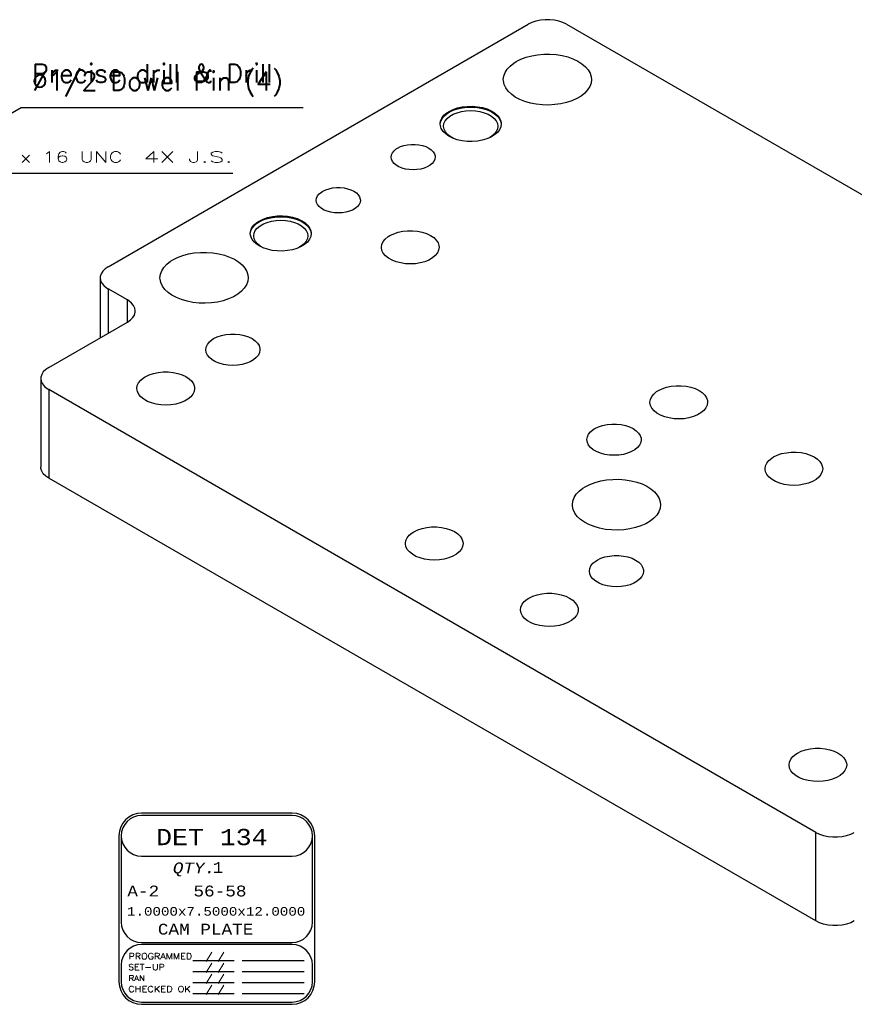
# Model space of a CAD drawing. Header units: inches. Extents: x 3 to 289, y 4 to 291.
# Tile 21 of 256: x 80.78 to 88.47, y 26.38 to 35.46. Entities that reach past the tile are written whole.
import ezdxf
from ezdxf.enums import TextEntityAlignment as Align

# ---------------------------------------------------------------- set-up
doc = ezdxf.new("R2010")
doc.units = ezdxf.units.IN
doc.header["$LTSCALE"] = 0.5
doc.header["$MEASUREMENT"] = 0
for name, color, linetype in [('DIE', 7, 'Continuous'), ('MFB', 7, 'Continuous'), ('PLOTVIEW1', 7, 'Continuous')]:
    doc.layers.add(name, color=color, linetype=linetype)
doc.styles.add('VERO0-Simplex', font='simplex_.ttf')
doc.styles.add('VERO2-Courier New', font='cour.ttf')
doc.styles.add('VERO3-RomanS', font='romans__.ttf')
doc.styles.add('VERO8-Courier New', font='couri.ttf')

msp = doc.modelspace()

# ---------------------------------------------------------------- linework, layer by layer
at = {"layer": 'DIE', "color": 9, "linetype": 'Continuous'}
for p, q in [((81.5912, 33.1826), (85.4626, 35.4178)), ((85.496, 35.4339), (85.4626, 35.4178)), ((85.5337, 35.4465), (85.496, 35.4339)), ((85.5747, 35.4551), (85.5337, 35.4465)), ((85.6176, 35.4595), (85.5747, 35.4551)), ((85.6612, 35.4595), (85.6176, 35.4595)), ((85.7041, 35.4551), (85.6612, 35.4595)), ((85.745, 35.4465), (85.7041, 35.4551)), ((85.7828, 35.4339), (85.745, 35.4465)), ((85.8162, 35.4178), (85.7828, 35.4339)), ((85.8162, 35.4178), (93.9479, 30.7229)), ((85.4946, 35.1266), (85.5491, 35.1361)), ((85.5491, 35.1361), (85.6054, 35.1412)), ((85.6054, 35.1412), (85.6624, 35.1416)), ((85.6624, 35.1416), (85.7189, 35.1375)), ((85.7189, 35.1375), (85.7739, 35.1288)), ((85.7739, 35.1288), (85.8262, 35.1157)), ((85.2955, 35.0323), (85.3291, 35.0589)), ((85.3291, 35.0589), (85.3521, 35.0733)), ((85.3521, 35.0733), (85.3951, 35.0949)), ((85.3951, 35.0949), (85.4429, 35.1128)), ((85.4429, 35.1128), (85.4946, 35.1266)), ((85.8262, 35.1157), (85.8748, 35.0986)), ((85.8748, 35.0986), (85.9188, 35.0777)), ((85.9188, 35.0777), (85.9573, 35.0535)), ((85.9573, 35.0535), (85.9896, 35.0263)), ((85.2371, 34.9403), (85.249, 34.9724)), ((85.249, 34.9724), (85.2686, 35.0033)), ((85.2686, 35.0033), (85.2955, 35.0323)), ((85.9896, 35.0263), (86.0149, 34.9969)), ((86.0149, 34.9969), (86.0329, 34.9657)), ((86.0329, 34.9657), (86.0431, 34.9333)), ((85.2331, 34.9075), (85.2371, 34.9403)), ((85.2337, 34.8949), (85.2331, 34.9075)), ((85.2408, 34.8622), (85.2337, 34.8949)), ((85.2556, 34.8305), (85.2408, 34.8622)), ((86.0416, 34.8746), (86.0297, 34.8425)), ((86.0456, 34.9075), (86.0416, 34.8746)), ((86.0431, 34.9333), (86.0456, 34.9075)), ((85.2781, 34.8002), (85.2556, 34.8305)), ((85.3076, 34.7721), (85.2781, 34.8002)), ((85.3437, 34.7466), (85.3076, 34.7721)), ((85.9833, 34.7826), (85.9496, 34.756)), ((86.0101, 34.8116), (85.9833, 34.7826)), ((86.0297, 34.8425), (86.0101, 34.8116)), ((85.3855, 34.7243), (85.3437, 34.7466)), ((85.4324, 34.7056), (85.3855, 34.7243)), ((85.4833, 34.6909), (85.4324, 34.7056)), ((85.5373, 34.6804), (85.4833, 34.6909)), ((85.5934, 34.6744), (85.5373, 34.6804)), ((85.6503, 34.673), (85.5934, 34.6744)), ((85.707, 34.6762), (85.6503, 34.673)), ((85.7624, 34.6839), (85.707, 34.6762)), ((85.8153, 34.696), (85.7624, 34.6839)), ((85.8648, 34.7123), (85.8153, 34.696)), ((85.9099, 34.7325), (85.8648, 34.7123)), ((85.9496, 34.756), (85.9099, 34.7325)), ((84.6863, 34.5779), (84.7127, 34.6007)), ((84.6896, 34.5735), (84.7169, 34.5959)), ((84.7127, 34.6007), (84.7334, 34.614)), ((84.7169, 34.5959), (84.7334, 34.6063)), ((84.7334, 34.614), (84.7696, 34.6317)), ((84.7334, 34.6063), (84.7696, 34.624)), ((84.7408, 34.5695), (84.7716, 34.5873)), ((84.7696, 34.6317), (84.8104, 34.6456)), ((84.7696, 34.624), (84.8104, 34.6378)), ((84.7716, 34.5873), (84.8073, 34.6018)), ((84.8073, 34.6018), (84.8468, 34.6124)), ((84.8104, 34.6456), (84.8547, 34.6553)), ((84.8104, 34.6378), (84.8547, 34.6476)), ((84.8468, 34.6124), (84.8889, 34.6189)), ((84.8547, 34.6553), (84.9012, 34.6606)), ((84.8547, 34.6476), (84.9012, 34.6529)), ((84.8889, 34.6189), (84.9323, 34.6211)), ((84.9012, 34.6606), (84.9486, 34.6613)), ((84.9012, 34.6529), (84.9486, 34.6536)), ((84.9323, 34.6211), (84.9757, 34.6189)), ((84.9486, 34.6613), (84.9955, 34.6574)), ((84.9486, 34.6536), (84.9955, 34.6497)), ((84.9757, 34.6189), (85.0178, 34.6124)), ((84.9955, 34.6574), (85.0406, 34.649)), ((84.9955, 34.6497), (85.0406, 34.6413)), ((85.0178, 34.6124), (85.0573, 34.6018)), ((85.0406, 34.649), (85.0827, 34.6364)), ((85.0406, 34.6413), (85.0827, 34.6287)), ((85.0573, 34.6018), (85.093, 34.5873)), ((85.0827, 34.6364), (85.1204, 34.6199)), ((85.0827, 34.6287), (85.1204, 34.6122)), ((85.093, 34.5873), (85.1238, 34.5695)), ((85.1204, 34.6199), (85.1529, 34.5999)), ((85.1204, 34.6122), (85.1529, 34.5922)), ((85.1529, 34.5999), (85.179, 34.5771)), ((85.1529, 34.5922), (85.179, 34.5694)), ((84.651, 34.4992), (84.655, 34.5265)), ((84.6526, 34.4822), (84.651, 34.4992)), ((84.6511, 34.4953), (84.6562, 34.5225)), ((84.655, 34.5265), (84.6669, 34.553)), ((84.6562, 34.5225), (84.6692, 34.5489)), ((84.6669, 34.553), (84.6863, 34.5779)), ((84.6692, 34.5489), (84.6896, 34.5735)), ((84.6823, 34.4768), (84.6861, 34.5018)), ((84.6861, 34.5018), (84.6973, 34.5261)), ((84.6973, 34.5261), (84.7158, 34.5489)), ((84.7158, 34.5489), (84.7408, 34.5695)), ((85.1238, 34.5695), (85.1488, 34.5489)), ((85.1488, 34.5489), (85.1672, 34.5261)), ((85.1672, 34.5261), (85.1785, 34.5018)), ((85.1785, 34.5018), (85.1823, 34.4768)), ((85.179, 34.5771), (85.1982, 34.5521)), ((85.179, 34.5694), (85.1982, 34.5444)), ((85.1982, 34.5521), (85.2098, 34.5256)), ((85.1982, 34.5444), (85.2098, 34.5178)), ((85.2135, 34.4992), (85.2095, 34.4719)), ((85.2098, 34.5256), (85.2135, 34.4992)), ((85.2098, 34.5178), (85.2134, 34.4953)), ((84.6615, 34.4553), (84.6526, 34.4822)), ((84.6781, 34.4297), (84.6615, 34.4553)), ((84.7019, 34.4061), (84.6781, 34.4297)), ((84.6823, 34.4745), (84.6823, 34.4768)), ((84.6868, 34.4495), (84.6823, 34.4745)), ((84.6987, 34.4253), (84.6868, 34.4495)), ((84.7177, 34.4026), (84.6987, 34.4253)), ((84.7323, 34.385), (84.7019, 34.4061)), ((84.7433, 34.3823), (84.7177, 34.4026)), ((85.1488, 34.4046), (85.1238, 34.384)), ((85.1672, 34.4274), (85.1488, 34.4046)), ((85.1783, 34.4205), (85.1519, 34.3978)), ((85.1785, 34.4517), (85.1672, 34.4274)), ((85.1977, 34.4455), (85.1783, 34.4205)), ((85.1823, 34.4768), (85.1785, 34.4517)), ((85.2095, 34.4719), (85.1977, 34.4455)), ((84.3494, 34.3063), (84.3842, 34.3099)), ((84.3842, 34.3099), (84.4196, 34.3099)), ((84.4196, 34.3099), (84.4545, 34.3063)), ((84.7683, 34.3673), (84.7323, 34.385)), ((84.7746, 34.3648), (84.7433, 34.3823)), ((84.809, 34.3533), (84.7683, 34.3673)), ((84.8532, 34.3434), (84.809, 34.3533)), ((84.8996, 34.3379), (84.8532, 34.3434)), ((84.947, 34.3371), (84.8996, 34.3379)), ((84.994, 34.3408), (84.947, 34.3371)), ((85.0392, 34.349), (84.994, 34.3408)), ((85.0813, 34.3615), (85.0392, 34.349)), ((85.1193, 34.3779), (85.0813, 34.3615)), ((85.109, 34.3747), (85.09, 34.3648)), ((85.1238, 34.384), (85.109, 34.3747)), ((85.1519, 34.3978), (85.1193, 34.3779)), ((84.2019, 34.2134), (84.2111, 34.2331)), ((84.2111, 34.2331), (84.226, 34.2517)), ((84.226, 34.2517), (84.2463, 34.2684)), ((84.2463, 34.2684), (84.2583, 34.2759)), ((84.2583, 34.2759), (84.2854, 34.2891)), ((84.2854, 34.2891), (84.3161, 34.2993)), ((84.3161, 34.2993), (84.3494, 34.3063)), ((84.4545, 34.3063), (84.4878, 34.2993)), ((84.4878, 34.2993), (84.5184, 34.2891)), ((84.5184, 34.2891), (84.5456, 34.2759)), ((84.5456, 34.2759), (84.5683, 34.2603)), ((84.5683, 34.2603), (84.586, 34.2426)), ((84.586, 34.2426), (84.5981, 34.2234)), ((84.5981, 34.2234), (84.6043, 34.2032)), ((84.1988, 34.193), (84.2019, 34.2134)), ((84.2019, 34.1727), (84.1988, 34.193)), ((84.2111, 34.1529), (84.2019, 34.1727)), ((84.226, 34.1344), (84.2111, 34.1529)), ((84.2463, 34.1176), (84.226, 34.1344)), ((84.5778, 34.1344), (84.5575, 34.1176)), ((84.5928, 34.1529), (84.5778, 34.1344)), ((84.602, 34.1727), (84.5928, 34.1529)), ((84.6051, 34.193), (84.602, 34.1727)), ((84.6043, 34.2032), (84.6051, 34.193)), ((84.2714, 34.1032), (84.2463, 34.1176)), ((84.3004, 34.0915), (84.2714, 34.1032)), ((84.3325, 34.0828), (84.3004, 34.0915)), ((84.3667, 34.0775), (84.3325, 34.0828)), ((84.4019, 34.0758), (84.3667, 34.0775)), ((84.4372, 34.0775), (84.4019, 34.0758)), ((84.4714, 34.0828), (84.4372, 34.0775)), ((84.5035, 34.0915), (84.4714, 34.0828)), ((84.5325, 34.1032), (84.5035, 34.0915)), ((84.5575, 34.1176), (84.5325, 34.1032)), ((83.5366, 33.8536), (83.5569, 33.8704)), ((83.5569, 33.8704), (83.5689, 33.8779)), ((83.5689, 33.8779), (83.596, 33.8911)), ((83.596, 33.8911), (83.6267, 33.9013)), ((83.6267, 33.9013), (83.6599, 33.9083)), ((83.6599, 33.9083), (83.6948, 33.9118)), ((83.6948, 33.9118), (83.7302, 33.9118)), ((83.7302, 33.9118), (83.7651, 33.9083)), ((83.7651, 33.9083), (83.7984, 33.9013)), ((83.7984, 33.9013), (83.829, 33.8911)), ((83.829, 33.8911), (83.8561, 33.8779)), ((83.8561, 33.8779), (83.8789, 33.8623)), ((83.8789, 33.8623), (83.8966, 33.8445)), ((83.5094, 33.795), (83.5125, 33.8154)), ((83.5125, 33.7746), (83.5094, 33.795)), ((83.5125, 33.8154), (83.5216, 33.8351)), ((83.5216, 33.7549), (83.5125, 33.7746)), ((83.5216, 33.8351), (83.5366, 33.8536)), ((83.8966, 33.8445), (83.9087, 33.8253)), ((83.9125, 33.7746), (83.9034, 33.7549)), ((83.9087, 33.8253), (83.9149, 33.8052)), ((83.9156, 33.795), (83.9125, 33.7746)), ((83.9149, 33.8052), (83.9156, 33.795)), ((83.5366, 33.7363), (83.5216, 33.7549)), ((83.5569, 33.7196), (83.5366, 33.7363)), ((83.5819, 33.7051), (83.5569, 33.7196)), ((83.6109, 33.6934), (83.5819, 33.7051)), ((83.643, 33.6848), (83.6109, 33.6934)), ((83.6772, 33.6795), (83.643, 33.6848)), ((83.7125, 33.6777), (83.6772, 33.6795)), ((83.7478, 33.6795), (83.7125, 33.6777)), ((83.782, 33.6848), (83.7478, 33.6795)), ((83.8141, 33.6934), (83.782, 33.6848)), ((83.8431, 33.7051), (83.8141, 33.6934)), ((83.8681, 33.7196), (83.8431, 33.7051)), ((83.8884, 33.7363), (83.8681, 33.7196)), ((83.9034, 33.7549), (83.8884, 33.7363)), ((82.9362, 33.5675), (82.9626, 33.5902)), ((82.9395, 33.5631), (82.9668, 33.5855)), ((82.9626, 33.5902), (82.9833, 33.6036)), ((82.9668, 33.5855), (82.9833, 33.5959)), ((82.9833, 33.6036), (83.0195, 33.6213)), ((82.9833, 33.5959), (83.0195, 33.6135)), ((83.0195, 33.6213), (83.0604, 33.6352)), ((83.0195, 33.6135), (83.0604, 33.6274)), ((83.0215, 33.5769), (83.0572, 33.5913)), ((83.0572, 33.5913), (83.0967, 33.602)), ((83.0604, 33.6352), (83.1046, 33.6449)), ((83.0604, 33.6274), (83.1046, 33.6372)), ((83.0967, 33.602), (83.1388, 33.6085)), ((83.1046, 33.6449), (83.1511, 33.6502)), ((83.1046, 33.6372), (83.1511, 33.6425)), ((83.1388, 33.6085), (83.1822, 33.6107)), ((83.1511, 33.6502), (83.1985, 33.6509)), ((83.1511, 33.6425), (83.1985, 33.6432)), ((83.1822, 33.6107), (83.2256, 33.6085)), ((83.1985, 33.6509), (83.2454, 33.647)), ((83.1985, 33.6432), (83.2454, 33.6393)), ((83.2256, 33.6085), (83.2677, 33.602)), ((83.2454, 33.647), (83.2905, 33.6386)), ((83.2454, 33.6393), (83.2905, 33.6309)), ((83.2677, 33.602), (83.3072, 33.5913)), ((83.2905, 33.6386), (83.3326, 33.626)), ((83.2905, 33.6309), (83.3326, 33.6183)), ((83.3072, 33.5913), (83.3429, 33.5769)), ((83.3326, 33.626), (83.3704, 33.6095)), ((83.3326, 33.6183), (83.3704, 33.6018)), ((83.3704, 33.6095), (83.4028, 33.5895)), ((83.3704, 33.6018), (83.4028, 33.5818)), ((83.4028, 33.5895), (83.4289, 33.5667)), ((82.9009, 33.4888), (82.9049, 33.5161)), ((82.901, 33.4849), (82.9061, 33.5121)), ((82.9049, 33.5161), (82.9168, 33.5426)), ((82.9061, 33.5121), (82.9191, 33.5384)), ((82.9168, 33.5426), (82.9362, 33.5675)), ((82.9191, 33.5384), (82.9395, 33.5631)), ((82.936, 33.4914), (82.9473, 33.5157)), ((82.9473, 33.5157), (82.9657, 33.5385)), ((82.9657, 33.5385), (82.9907, 33.5591)), ((82.9907, 33.5591), (83.0215, 33.5769)), ((83.3429, 33.5769), (83.3737, 33.5591)), ((83.3737, 33.5591), (83.3987, 33.5385)), ((83.3987, 33.5385), (83.4171, 33.5157)), ((83.4028, 33.5818), (83.4289, 33.559)), ((83.4171, 33.5157), (83.4284, 33.4914)), ((83.4289, 33.5667), (83.4481, 33.5417)), ((83.4289, 33.559), (83.4481, 33.534)), ((83.4481, 33.5417), (83.4597, 33.5152)), ((83.4481, 33.534), (83.4597, 33.5074)), ((83.4597, 33.5152), (83.4634, 33.4888)), ((83.4597, 33.5074), (83.4634, 33.4849)), ((84.2229, 33.4868), (84.2627, 33.5001)), ((84.2627, 33.5001), (84.306, 33.5092)), ((84.306, 33.5092), (84.3513, 33.5139)), ((84.3513, 33.5139), (84.3973, 33.5141)), ((84.3973, 33.5141), (84.4427, 33.5096)), ((84.4427, 33.5096), (84.4861, 33.5006)), ((84.4861, 33.5006), (84.5261, 33.4875)), ((82.9025, 33.4718), (82.9009, 33.4888)), ((82.9114, 33.4449), (82.9025, 33.4718)), ((82.928, 33.4193), (82.9114, 33.4449)), ((82.9518, 33.3956), (82.928, 33.4193)), ((82.9322, 33.4663), (82.936, 33.4914)), ((82.9322, 33.4641), (82.9322, 33.4663)), ((82.9367, 33.4391), (82.9322, 33.4641)), ((82.9486, 33.4149), (82.9367, 33.4391)), ((82.9676, 33.3922), (82.9486, 33.4149)), ((83.4171, 33.417), (83.3987, 33.3942)), ((83.4282, 33.4101), (83.4018, 33.3874)), ((83.4284, 33.4413), (83.4171, 33.417)), ((83.4476, 33.435), (83.4282, 33.4101)), ((83.4284, 33.4914), (83.4322, 33.4663)), ((83.4322, 33.4663), (83.4284, 33.4413)), ((83.4594, 33.4615), (83.4476, 33.435)), ((83.4634, 33.4888), (83.4594, 33.4615)), ((84.1138, 33.3877), (84.1256, 33.4134)), ((84.1256, 33.4134), (84.145, 33.4375)), ((84.145, 33.4375), (84.1713, 33.4594)), ((84.1713, 33.4594), (84.1876, 33.4697)), ((84.1876, 33.4697), (84.2229, 33.4868)), ((84.5261, 33.4875), (84.5617, 33.4706)), ((84.5617, 33.4706), (84.5916, 33.4504)), ((84.5916, 33.4504), (84.615, 33.4275)), ((84.615, 33.4275), (84.6312, 33.4026)), ((84.6312, 33.4026), (84.6397, 33.3764)), ((82.3848, 33.3092), (82.4411, 33.3143)), ((82.4411, 33.3143), (82.4981, 33.3147)), ((82.4981, 33.3147), (82.5546, 33.3106)), ((82.9822, 33.3746), (82.9518, 33.3956)), ((82.9932, 33.3719), (82.9676, 33.3922)), ((83.0182, 33.3569), (82.9822, 33.3746)), ((83.0245, 33.3544), (82.9932, 33.3719)), ((83.0589, 33.3428), (83.0182, 33.3569)), ((83.1031, 33.333), (83.0589, 33.3428)), ((83.1496, 33.3275), (83.1031, 33.333)), ((83.1969, 33.3266), (83.1496, 33.3275)), ((83.2439, 33.3304), (83.1969, 33.3266)), ((83.2891, 33.3386), (83.2439, 33.3304)), ((83.3312, 33.3511), (83.2891, 33.3386)), ((83.3692, 33.3675), (83.3312, 33.3511)), ((83.359, 33.3643), (83.3399, 33.3544)), ((83.3737, 33.3736), (83.359, 33.3643)), ((83.4018, 33.3874), (83.3692, 33.3675)), ((83.3987, 33.3942), (83.3737, 33.3736)), ((84.1098, 33.3612), (84.1138, 33.3877)), ((84.1098, 33.3586), (84.1098, 33.3612)), ((84.1146, 33.3322), (84.1098, 33.3586)), ((84.1272, 33.3066), (84.1146, 33.3322)), ((84.6371, 33.3347), (84.6252, 33.309)), ((84.641, 33.3612), (84.6371, 33.3347)), ((84.6397, 33.3764), (84.641, 33.3612)), ((82.1312, 33.2054), (82.1648, 33.232)), ((82.1648, 33.232), (82.1878, 33.2464)), ((82.1878, 33.2464), (82.2308, 33.268)), ((82.2308, 33.268), (82.2786, 33.2859)), ((82.2786, 33.2859), (82.3303, 33.2997)), ((82.3303, 33.2997), (82.3848, 33.3092)), ((82.5546, 33.3106), (82.6096, 33.3019)), ((82.6096, 33.3019), (82.6619, 33.2888)), ((82.6619, 33.2888), (82.7105, 33.2717)), ((82.7105, 33.2717), (82.7545, 33.2508)), ((82.7545, 33.2508), (82.793, 33.2266)), ((82.793, 33.2266), (82.8253, 33.1994)), ((84.1473, 33.2827), (84.1272, 33.3066)), ((84.1742, 33.2611), (84.1473, 33.2827)), ((84.2072, 33.2426), (84.1742, 33.2611)), ((84.2452, 33.2276), (84.2072, 33.2426)), ((84.2871, 33.2166), (84.2452, 33.2276)), ((84.5095, 33.2288), (84.4679, 33.2175)), ((84.5471, 33.2442), (84.5095, 33.2288)), ((84.5795, 33.2631), (84.5471, 33.2442)), ((84.6058, 33.2849), (84.5795, 33.2631)), ((84.6252, 33.309), (84.6058, 33.2849)), ((81.5414, 33.1416), (81.5265, 33.1179)), ((81.5632, 33.1633), (81.5414, 33.1416)), ((81.5912, 33.1826), (81.5632, 33.1633)), ((82.0728, 33.1134), (82.0847, 33.1455)), ((82.0847, 33.1455), (82.1043, 33.1764)), ((82.1043, 33.1764), (82.1312, 33.2054)), ((82.8253, 33.1994), (82.8506, 33.17)), ((82.8506, 33.17), (82.8686, 33.1388)), ((82.8686, 33.1388), (82.8788, 33.1064)), ((84.3317, 33.21), (84.2871, 33.2166)), ((84.3777, 33.2079), (84.3317, 33.21)), ((84.4235, 33.2104), (84.3777, 33.2079)), ((84.4679, 33.2175), (84.4235, 33.2104)), ((81.5189, 33.0931), (81.518, 33.0806)), ((81.518, 33.0806), (81.518, 32.528)), ((81.518, 33.0806), (81.5218, 33.0555)), ((81.5265, 33.1179), (81.5189, 33.0931)), ((81.5218, 33.0555), (81.533, 33.0312)), ((82.0688, 33.0806), (82.0728, 33.1134)), ((82.0694, 33.068), (82.0688, 33.0806)), ((82.0764, 33.0353), (82.0694, 33.068)), ((82.8773, 33.0477), (82.8654, 33.0156)), ((82.8813, 33.0806), (82.8773, 33.0477)), ((82.8788, 33.1064), (82.8813, 33.0806)), ((81.533, 33.0312), (81.5515, 33.0084)), ((81.5515, 33.0084), (81.5765, 32.9878)), ((81.5765, 32.9878), (81.5912, 32.9785)), ((81.768, 32.8764), (81.5912, 32.9785)), ((82.0913, 33.0036), (82.0764, 33.0353)), ((82.1138, 32.9733), (82.0913, 33.0036)), ((82.1433, 32.9452), (82.1138, 32.9733)), ((82.819, 32.9557), (82.7853, 32.9291)), ((82.8458, 32.9847), (82.819, 32.9557)), ((82.8654, 33.0156), (82.8458, 32.9847)), ((81.7827, 32.8672), (81.768, 32.8764)), ((81.8077, 32.8465), (81.7827, 32.8672)), ((82.1794, 32.9197), (82.1433, 32.9452)), ((82.2212, 32.8974), (82.1794, 32.9197)), ((82.2681, 32.8787), (82.2212, 32.8974)), ((82.319, 32.864), (82.2681, 32.8787)), ((82.373, 32.8535), (82.319, 32.864)), ((82.651, 32.8692), (82.5981, 32.857)), ((82.7005, 32.8854), (82.651, 32.8692)), ((82.7456, 32.9056), (82.7005, 32.8854)), ((82.7853, 32.9291), (82.7456, 32.9056)), ((81.8261, 32.8237), (81.8077, 32.8465)), ((81.8374, 32.7994), (81.8261, 32.8237)), ((81.8412, 32.7744), (81.8374, 32.7994)), ((81.8402, 32.7618), (81.8412, 32.7744)), ((82.4291, 32.8475), (82.373, 32.8535)), ((82.486, 32.8461), (82.4291, 32.8475)), ((82.5427, 32.8493), (82.486, 32.8461)), ((82.5981, 32.857), (82.5427, 32.8493)), ((81.768, 32.6723), (81.796, 32.6916)), ((81.796, 32.6916), (81.8178, 32.7134)), ((81.8178, 32.7134), (81.8327, 32.737)), ((81.8327, 32.737), (81.8402, 32.7618)), ((81.0432, 32.2539), (81.768, 32.6723)), ((82.5237, 32.4893), (82.5487, 32.5099)), ((82.5487, 32.5099), (82.5635, 32.5192)), ((82.5635, 32.5192), (82.5968, 32.5354)), ((82.5968, 32.5354), (82.6346, 32.548)), ((82.6346, 32.548), (82.6755, 32.5566)), ((82.6755, 32.5566), (82.7184, 32.5609)), ((82.7184, 32.5609), (82.762, 32.5609)), ((82.762, 32.5609), (82.8049, 32.5566)), ((82.8049, 32.5566), (82.8459, 32.548)), ((82.8459, 32.548), (82.8836, 32.5354)), ((82.8836, 32.5354), (82.917, 32.5192)), ((82.917, 32.5192), (82.945, 32.4999)), ((82.945, 32.4999), (82.9668, 32.4782)), ((82.4902, 32.4172), (82.494, 32.4422)), ((82.494, 32.3921), (82.4902, 32.4172)), ((82.494, 32.4422), (82.5053, 32.4665)), ((82.5053, 32.4665), (82.5237, 32.4893)), ((82.9668, 32.4782), (82.9817, 32.4545)), ((82.9817, 32.4545), (82.9893, 32.4297)), ((82.9902, 32.4172), (82.9864, 32.3921)), ((82.9893, 32.4297), (82.9902, 32.4172)), ((82.5053, 32.3678), (82.494, 32.3921)), ((82.5237, 32.345), (82.5053, 32.3678)), ((82.5487, 32.3244), (82.5237, 32.345)), ((82.5795, 32.3066), (82.5487, 32.3244)), ((82.9317, 32.3244), (82.9009, 32.3066)), ((82.9567, 32.345), (82.9317, 32.3244)), ((82.9752, 32.3678), (82.9567, 32.345)), ((82.9864, 32.3921), (82.9752, 32.3678)), ((81.0152, 32.2346), (80.9934, 32.2128)), ((81.0432, 32.2539), (81.0152, 32.2346)), ((82.6152, 32.2922), (82.5795, 32.3066)), ((82.6547, 32.2815), (82.6152, 32.2922)), ((82.6968, 32.275), (82.6547, 32.2815)), ((82.7402, 32.2728), (82.6968, 32.275)), ((82.7836, 32.275), (82.7402, 32.2728)), ((82.8257, 32.2815), (82.7836, 32.275)), ((82.8652, 32.2922), (82.8257, 32.2815)), ((82.9009, 32.3066), (82.8652, 32.2922)), ((80.9709, 32.1644), (80.97, 32.1518)), ((80.97, 32.1518), (80.97, 31.3353)), ((80.97, 32.1518), (80.9738, 32.1267)), ((80.9785, 32.1892), (80.9709, 32.1644)), ((80.9934, 32.2128), (80.9785, 32.1892)), ((81.8717, 32.1121), (81.8911, 32.1363)), ((81.8911, 32.1363), (81.9174, 32.1581)), ((81.9174, 32.1581), (81.9337, 32.1684)), ((81.9337, 32.1684), (81.969, 32.1855)), ((81.969, 32.1855), (82.0088, 32.1988)), ((82.0088, 32.1988), (82.0521, 32.208)), ((82.0521, 32.208), (82.0974, 32.2127)), ((82.0974, 32.2127), (82.1434, 32.2128)), ((82.1434, 32.2128), (82.1888, 32.2083)), ((82.1888, 32.2083), (82.2322, 32.1994)), ((82.2322, 32.1994), (82.2722, 32.1862)), ((82.2722, 32.1862), (82.3078, 32.1693)), ((82.3078, 32.1693), (82.3377, 32.1491)), ((82.3377, 32.1491), (82.3611, 32.1262)), ((80.9738, 32.1267), (80.985, 32.1024)), ((80.985, 32.1024), (81.0035, 32.0796)), ((81.0035, 32.0796), (81.0284, 32.059)), ((81.0284, 32.059), (81.0432, 32.0497)), ((88.1142, 27.9673), (81.0432, 32.0497)), ((81.8559, 32.0599), (81.8599, 32.0864)), ((81.8559, 32.0574), (81.8559, 32.0599)), ((81.8607, 32.0309), (81.8559, 32.0574)), ((81.8599, 32.0864), (81.8717, 32.1121)), ((82.3611, 32.1262), (82.3773, 32.1013)), ((82.3773, 32.1013), (82.3858, 32.0752)), ((82.3871, 32.0599), (82.3832, 32.0335)), ((82.3858, 32.0752), (82.3871, 32.0599)), ((86.6462, 32.0305), (86.6625, 32.0408)), ((86.6625, 32.0408), (86.6977, 32.0579)), ((86.6977, 32.0579), (86.7376, 32.0712)), ((86.7376, 32.0712), (86.7808, 32.0804)), ((86.7808, 32.0804), (86.8262, 32.0851)), ((86.8262, 32.0851), (86.8722, 32.0852)), ((86.8722, 32.0852), (86.9176, 32.0807)), ((86.9176, 32.0807), (86.961, 32.0718)), ((86.961, 32.0718), (87.001, 32.0586)), ((87.001, 32.0586), (87.0365, 32.0417)), ((87.0365, 32.0417), (87.0665, 32.0215)), ((81.8733, 32.0053), (81.8607, 32.0309)), ((81.8934, 31.9814), (81.8733, 32.0053)), ((81.9203, 31.9598), (81.8934, 31.9814)), ((81.9533, 31.9413), (81.9203, 31.9598)), ((82.3256, 31.9618), (82.2932, 31.9429)), ((82.3519, 31.9836), (82.3256, 31.9618)), ((82.3713, 32.0078), (82.3519, 31.9836)), ((82.3832, 32.0335), (82.3713, 32.0078)), ((86.5847, 31.9324), (86.5887, 31.9589)), ((86.5887, 31.9589), (86.6005, 31.9846)), ((86.6005, 31.9846), (86.6199, 32.0087)), ((86.6199, 32.0087), (86.6462, 32.0305)), ((87.0665, 32.0215), (87.0899, 31.9986)), ((87.0899, 31.9986), (87.1061, 31.9737)), ((87.1061, 31.9737), (87.1146, 31.9476)), ((81.9913, 31.9263), (81.9533, 31.9413)), ((82.0332, 31.9153), (81.9913, 31.9263)), ((82.0778, 31.9087), (82.0332, 31.9153)), ((82.1238, 31.9066), (82.0778, 31.9087)), ((82.1696, 31.9091), (82.1238, 31.9066)), ((82.214, 31.9162), (82.1696, 31.9091)), ((82.2556, 31.9276), (82.214, 31.9162)), ((82.2932, 31.9429), (82.2556, 31.9276)), ((86.5847, 31.9298), (86.5847, 31.9324)), ((86.5895, 31.9033), (86.5847, 31.9298)), ((86.6021, 31.8778), (86.5895, 31.9033)), ((86.6221, 31.8538), (86.6021, 31.8778)), ((87.1001, 31.8802), (87.0807, 31.8561)), ((87.1119, 31.9059), (87.1001, 31.8802)), ((87.1159, 31.9324), (87.1119, 31.9059)), ((87.1146, 31.9476), (87.1159, 31.9324)), ((86.6491, 31.8323), (86.6221, 31.8538)), ((86.682, 31.8137), (86.6491, 31.8323)), ((86.7201, 31.7987), (86.682, 31.8137)), ((86.762, 31.7877), (86.7201, 31.7987)), ((86.8066, 31.7811), (86.762, 31.7877)), ((86.8525, 31.779), (86.8066, 31.7811)), ((86.8984, 31.7815), (86.8525, 31.779)), ((86.9428, 31.7886), (86.8984, 31.7815)), ((86.9844, 31.8), (86.9428, 31.7886)), ((87.022, 31.8154), (86.9844, 31.8)), ((87.0544, 31.8342), (87.022, 31.8154)), ((87.0807, 31.8561), (87.0544, 31.8342)), ((86.0373, 31.6602), (86.0623, 31.6808)), ((86.0623, 31.6808), (86.0771, 31.6901)), ((86.0771, 31.6901), (86.1105, 31.7063)), ((86.1105, 31.7063), (86.1482, 31.7188)), ((86.1482, 31.7188), (86.1891, 31.7274)), ((86.1891, 31.7274), (86.2321, 31.7318)), ((86.2321, 31.7318), (86.2756, 31.7318)), ((86.2756, 31.7318), (86.3186, 31.7274)), ((86.3186, 31.7274), (86.3595, 31.7188)), ((86.3595, 31.7188), (86.3972, 31.7063)), ((86.3972, 31.7063), (86.4306, 31.6901)), ((86.4306, 31.6901), (86.4586, 31.6708)), ((86.0039, 31.588), (86.0076, 31.6131)), ((86.0076, 31.563), (86.0039, 31.588)), ((86.0076, 31.6131), (86.0189, 31.6374)), ((86.0189, 31.6374), (86.0373, 31.6602)), ((86.4586, 31.6708), (86.4804, 31.649)), ((86.4804, 31.649), (86.4953, 31.6254)), ((86.4953, 31.6254), (86.5029, 31.6006)), ((86.5039, 31.588), (86.5001, 31.563)), ((86.5029, 31.6006), (86.5039, 31.588)), ((86.0189, 31.5387), (86.0076, 31.563)), ((86.0373, 31.5158), (86.0189, 31.5387)), ((86.0623, 31.4952), (86.0373, 31.5158)), ((86.4704, 31.5158), (86.4454, 31.4952)), ((86.4888, 31.5387), (86.4704, 31.5158)), ((86.5001, 31.563), (86.4888, 31.5387)), ((86.0932, 31.4774), (86.0623, 31.4952)), ((86.1289, 31.463), (86.0932, 31.4774)), ((86.1683, 31.4524), (86.1289, 31.463)), ((86.2104, 31.4459), (86.1683, 31.4524)), ((86.2539, 31.4437), (86.2104, 31.4459)), ((86.2973, 31.4459), (86.2539, 31.4437)), ((86.3394, 31.4524), (86.2973, 31.4459)), ((86.3789, 31.463), (86.3394, 31.4524)), ((86.4145, 31.4774), (86.3789, 31.463)), ((86.4454, 31.4952), (86.4145, 31.4774)), ((87.6805, 31.3963), (87.7068, 31.4181)), ((87.7068, 31.4181), (87.7231, 31.4284)), ((87.7231, 31.4284), (87.7584, 31.4455)), ((87.7584, 31.4455), (87.7982, 31.4589)), ((87.7982, 31.4589), (87.8415, 31.468)), ((87.8415, 31.468), (87.8868, 31.4727)), ((87.8868, 31.4727), (87.9329, 31.4728)), ((87.9329, 31.4728), (87.9783, 31.4684)), ((87.9783, 31.4684), (88.0216, 31.4594)), ((88.0216, 31.4594), (88.0617, 31.4463)), ((88.0617, 31.4463), (88.0972, 31.4294)), ((88.0972, 31.4294), (88.1271, 31.4091)), ((88.1271, 31.4091), (88.1505, 31.3862)), ((80.9709, 31.3227), (80.97, 31.3353)), ((80.9785, 31.2979), (80.9709, 31.3227)), ((87.6453, 31.32), (87.6493, 31.3465)), ((87.6454, 31.3174), (87.6453, 31.32)), ((87.6501, 31.291), (87.6454, 31.3174)), ((87.6493, 31.3465), (87.6612, 31.3722)), ((87.6612, 31.3722), (87.6805, 31.3963)), ((88.1505, 31.3862), (88.1667, 31.3614)), ((88.1667, 31.3614), (88.1753, 31.3352)), ((88.1766, 31.32), (88.1726, 31.2935)), ((88.1753, 31.3352), (88.1766, 31.32)), ((80.9934, 31.2743), (80.9785, 31.2979)), ((81.0152, 31.2525), (80.9934, 31.2743)), ((81.0432, 31.2332), (81.0152, 31.2525)), ((88.1142, 27.1508), (81.0432, 31.2332)), ((87.6627, 31.2654), (87.6501, 31.291)), ((87.6828, 31.2415), (87.6627, 31.2654)), ((87.7097, 31.2199), (87.6828, 31.2415)), ((88.1414, 31.2437), (88.1151, 31.2219)), ((88.1607, 31.2678), (88.1414, 31.2437)), ((88.1726, 31.2935), (88.1607, 31.2678)), ((85.9319, 31.1132), (85.9655, 31.1397)), ((85.9655, 31.1397), (85.9885, 31.1542)), ((85.9885, 31.1542), (86.0315, 31.1757)), ((86.0315, 31.1757), (86.0793, 31.1936)), ((86.0793, 31.1936), (86.131, 31.2075)), ((86.131, 31.2075), (86.1855, 31.217)), ((86.1855, 31.217), (86.2418, 31.222)), ((86.2418, 31.222), (86.2988, 31.2225)), ((86.2988, 31.2225), (86.3553, 31.2183)), ((86.3553, 31.2183), (86.4103, 31.2096)), ((86.4103, 31.2096), (86.4626, 31.1966)), ((86.4626, 31.1966), (86.5112, 31.1794)), ((86.5112, 31.1794), (86.5552, 31.1585)), ((86.5552, 31.1585), (86.5937, 31.1343)), ((86.5937, 31.1343), (86.626, 31.1072)), ((87.7427, 31.2013), (87.7097, 31.2199)), ((87.7807, 31.1863), (87.7427, 31.2013)), ((87.8227, 31.1754), (87.7807, 31.1863)), ((87.8673, 31.1687), (87.8227, 31.1754)), ((87.9132, 31.1667), (87.8673, 31.1687)), ((87.959, 31.1692), (87.9132, 31.1667)), ((88.0034, 31.1762), (87.959, 31.1692)), ((88.0451, 31.1876), (88.0034, 31.1762)), ((88.0826, 31.203), (88.0451, 31.1876)), ((88.1151, 31.2219), (88.0826, 31.203)), ((85.8735, 31.0211), (85.8854, 31.0533)), ((85.8854, 31.0533), (85.905, 31.0842)), ((85.905, 31.0842), (85.9319, 31.1132)), ((86.626, 31.1072), (86.6513, 31.0777)), ((86.6513, 31.0777), (86.6693, 31.0465)), ((86.6693, 31.0465), (86.6795, 31.0142)), ((85.8695, 30.9883), (85.8735, 31.0211)), ((85.8701, 30.9757), (85.8695, 30.9883)), ((85.8771, 30.9431), (85.8701, 30.9757)), ((86.678, 30.9555), (86.6661, 30.9233)), ((86.682, 30.9883), (86.678, 30.9555)), ((86.6795, 31.0142), (86.682, 30.9883)), ((85.892, 30.9113), (85.8771, 30.9431)), ((85.9145, 30.8811), (85.892, 30.9113)), ((85.944, 30.853), (85.9145, 30.8811)), ((86.6197, 30.8634), (86.586, 30.8369)), ((86.6465, 30.8924), (86.6197, 30.8634)), ((86.6661, 30.9233), (86.6465, 30.8924)), ((84.4438, 30.7566), (84.4837, 30.77)), ((84.4837, 30.77), (84.5269, 30.7791)), ((84.5269, 30.7791), (84.5723, 30.7838)), ((84.5723, 30.7838), (84.6183, 30.7839)), ((84.6183, 30.7839), (84.6637, 30.7794)), ((84.6637, 30.7794), (84.7071, 30.7705)), ((84.7071, 30.7705), (84.7471, 30.7574)), ((85.9801, 30.8275), (85.944, 30.853)), ((86.0219, 30.8052), (85.9801, 30.8275)), ((86.0688, 30.7865), (86.0219, 30.8052)), ((86.1197, 30.7718), (86.0688, 30.7865)), ((86.1737, 30.7613), (86.1197, 30.7718)), ((86.4517, 30.7769), (86.3988, 30.7648)), ((86.5012, 30.7932), (86.4517, 30.7769)), ((86.5463, 30.8133), (86.5012, 30.7932)), ((86.586, 30.8369), (86.5463, 30.8133)), ((84.3348, 30.6576), (84.3466, 30.6833)), ((84.3466, 30.6833), (84.366, 30.7074)), ((84.366, 30.7074), (84.3923, 30.7292)), ((84.3923, 30.7292), (84.4086, 30.7395)), ((84.4086, 30.7395), (84.4438, 30.7566)), ((84.7471, 30.7574), (84.7826, 30.7404)), ((84.7826, 30.7404), (84.8125, 30.7202)), ((84.8125, 30.7202), (84.836, 30.6973)), ((84.836, 30.6973), (84.8522, 30.6724)), ((86.2298, 30.7553), (86.1737, 30.7613)), ((86.2867, 30.7538), (86.2298, 30.7553)), ((86.3434, 30.757), (86.2867, 30.7538)), ((86.3988, 30.7648), (86.3434, 30.757)), ((84.3308, 30.6311), (84.3348, 30.6576)), ((84.3308, 30.6285), (84.3308, 30.6311)), ((84.3356, 30.6021), (84.3308, 30.6285)), ((84.3482, 30.5765), (84.3356, 30.6021)), ((84.858, 30.6046), (84.8462, 30.5789)), ((84.8522, 30.6724), (84.8607, 30.6463)), ((84.862, 30.6311), (84.858, 30.6046)), ((84.8607, 30.6463), (84.862, 30.6311)), ((84.3682, 30.5526), (84.3482, 30.5765)), ((84.3952, 30.531), (84.3682, 30.5526)), ((84.4281, 30.5124), (84.3952, 30.531)), ((84.4662, 30.4974), (84.4281, 30.5124)), ((84.7305, 30.4987), (84.6889, 30.4873)), ((84.7681, 30.5141), (84.7305, 30.4987)), ((84.8005, 30.533), (84.7681, 30.5141)), ((84.8268, 30.5548), (84.8005, 30.533)), ((84.8462, 30.5789), (84.8268, 30.5548)), ((86.1324, 30.4942), (86.1701, 30.5068)), ((86.1701, 30.5068), (86.2111, 30.5154)), ((86.2111, 30.5154), (86.254, 30.5197)), ((86.254, 30.5197), (86.2976, 30.5197)), ((86.2976, 30.5197), (86.3405, 30.5154)), ((86.3405, 30.5154), (86.3814, 30.5068)), ((86.3814, 30.5068), (86.4192, 30.4942)), ((84.5081, 30.4865), (84.4662, 30.4974)), ((84.5527, 30.4798), (84.5081, 30.4865)), ((84.5986, 30.4777), (84.5527, 30.4798)), ((84.6445, 30.4803), (84.5986, 30.4777)), ((84.6889, 30.4873), (84.6445, 30.4803)), ((86.0296, 30.401), (86.0408, 30.4253)), ((86.0408, 30.4253), (86.0593, 30.4481)), ((86.0593, 30.4481), (86.0843, 30.4687)), ((86.0843, 30.4687), (86.099, 30.478)), ((86.099, 30.478), (86.1324, 30.4942)), ((86.4192, 30.4942), (86.4525, 30.478)), ((86.4525, 30.478), (86.4806, 30.4587)), ((86.4806, 30.4587), (86.5023, 30.4369)), ((86.5023, 30.4369), (86.5173, 30.4133)), ((86.5173, 30.4133), (86.5248, 30.3885)), ((86.0258, 30.3759), (86.0296, 30.401)), ((86.0296, 30.3509), (86.0258, 30.3759)), ((86.0408, 30.3266), (86.0296, 30.3509)), ((86.0593, 30.3038), (86.0408, 30.3266)), ((86.5107, 30.3266), (86.4923, 30.3038)), ((86.522, 30.3509), (86.5107, 30.3266)), ((86.5258, 30.3759), (86.522, 30.3509)), ((86.5248, 30.3885), (86.5258, 30.3759)), ((86.0843, 30.2832), (86.0593, 30.3038)), ((86.1151, 30.2654), (86.0843, 30.2832)), ((86.1508, 30.2509), (86.1151, 30.2654)), ((86.1903, 30.2403), (86.1508, 30.2509)), ((86.2324, 30.2338), (86.1903, 30.2403)), ((86.2758, 30.2316), (86.2324, 30.2338)), ((86.3192, 30.2338), (86.2758, 30.2316)), ((86.3613, 30.2403), (86.3192, 30.2338)), ((86.4008, 30.2509), (86.3613, 30.2403)), ((86.4365, 30.2654), (86.4008, 30.2509)), ((86.4673, 30.2832), (86.4365, 30.2654)), ((86.4923, 30.3038), (86.4673, 30.2832)), ((85.4692, 30.1272), (85.5045, 30.1443)), ((85.5045, 30.1443), (85.5443, 30.1576)), ((85.5443, 30.1576), (85.5876, 30.1667)), ((85.5876, 30.1667), (85.6329, 30.1714)), ((85.6329, 30.1714), (85.679, 30.1716)), ((85.679, 30.1716), (85.7244, 30.1671)), ((85.7244, 30.1671), (85.7677, 30.1581)), ((85.7677, 30.1581), (85.8078, 30.145)), ((85.8078, 30.145), (85.8433, 30.1281)), ((85.3914, 30.0187), (85.3954, 30.0452)), ((85.3954, 30.0452), (85.4073, 30.0709)), ((85.4073, 30.0709), (85.4266, 30.095)), ((85.4266, 30.095), (85.4529, 30.1169)), ((85.4529, 30.1169), (85.4692, 30.1272)), ((85.8433, 30.1281), (85.8732, 30.1079)), ((85.8732, 30.1079), (85.8966, 30.085)), ((85.8966, 30.085), (85.9128, 30.0601)), ((85.9128, 30.0601), (85.9214, 30.0339)), ((85.3915, 30.0161), (85.3914, 30.0187)), ((85.3962, 29.9897), (85.3915, 30.0161)), ((85.4088, 29.9641), (85.3962, 29.9897)), ((85.4289, 29.9402), (85.4088, 29.9641)), ((85.9068, 29.9665), (85.8875, 29.9424)), ((85.9187, 29.9922), (85.9068, 29.9665)), ((85.9227, 30.0187), (85.9187, 29.9922)), ((85.9214, 30.0339), (85.9227, 30.0187)), ((85.4558, 29.9186), (85.4289, 29.9402)), ((85.4888, 29.9001), (85.4558, 29.9186)), ((85.5268, 29.8851), (85.4888, 29.9001)), ((85.5688, 29.8741), (85.5268, 29.8851)), ((85.6134, 29.8675), (85.5688, 29.8741)), ((85.6593, 29.8654), (85.6134, 29.8675)), ((85.7051, 29.8679), (85.6593, 29.8654)), ((85.7495, 29.875), (85.7051, 29.8679)), ((85.7912, 29.8863), (85.7495, 29.875)), ((85.8287, 29.9017), (85.7912, 29.8863)), ((85.8612, 29.9206), (85.8287, 29.9017)), ((85.8875, 29.9424), (85.8612, 29.9206)), ((87.9015, 28.6662), (87.9278, 28.688)), ((87.9278, 28.688), (87.9441, 28.6983)), ((87.9441, 28.6983), (87.9794, 28.7154)), ((87.9794, 28.7154), (88.0192, 28.7287)), ((88.0192, 28.7287), (88.0625, 28.7379)), ((88.0625, 28.7379), (88.1078, 28.7426)), ((88.1078, 28.7426), (88.1538, 28.7427)), ((88.1538, 28.7427), (88.1992, 28.7382)), ((88.1992, 28.7382), (88.2426, 28.7293)), ((88.2426, 28.7293), (88.2827, 28.7161)), ((88.2827, 28.7161), (88.3182, 28.6992)), ((88.3182, 28.6992), (88.3481, 28.679)), ((87.8663, 28.5899), (87.8703, 28.6164)), ((87.8703, 28.6164), (87.8822, 28.6421)), ((87.8822, 28.6421), (87.9015, 28.6662)), ((88.3481, 28.679), (88.3715, 28.6561)), ((88.3715, 28.6561), (88.3877, 28.6312)), ((88.3877, 28.6312), (88.3962, 28.6051)), ((88.3962, 28.6051), (88.3976, 28.5899)), ((87.8663, 28.5873), (87.8663, 28.5899)), ((87.8711, 28.5608), (87.8663, 28.5873)), ((87.8837, 28.5353), (87.8711, 28.5608)), ((87.9038, 28.5113), (87.8837, 28.5353)), ((87.9307, 28.4898), (87.9038, 28.5113)), ((88.3623, 28.5136), (88.336, 28.4917)), ((88.3817, 28.5377), (88.3623, 28.5136)), ((88.3936, 28.5634), (88.3817, 28.5377)), ((88.3976, 28.5899), (88.3936, 28.5634)), ((87.9637, 28.4712), (87.9307, 28.4898)), ((88.0017, 28.4562), (87.9637, 28.4712)), ((88.0436, 28.4452), (88.0017, 28.4562)), ((88.0882, 28.4386), (88.0436, 28.4452)), ((88.1342, 28.4365), (88.0882, 28.4386)), ((88.18, 28.439), (88.1342, 28.4365)), ((88.2244, 28.4461), (88.18, 28.439)), ((88.266, 28.4575), (88.2244, 28.4461)), ((88.3036, 28.4729), (88.266, 28.4575)), ((88.336, 28.4917), (88.3036, 28.4729)), ((88.1142, 27.9673), (88.1476, 27.9511)), ((88.4344, 27.9511), (88.4678, 27.9673)), ((88.1476, 27.9511), (88.1854, 27.9385)), ((88.1854, 27.9385), (88.2263, 27.9299)), ((88.2263, 27.9299), (88.2692, 27.9256)), ((88.2692, 27.9256), (88.3128, 27.9256)), ((88.3128, 27.9256), (88.3557, 27.9299)), ((88.3557, 27.9299), (88.3967, 27.9385)), ((88.3967, 27.9385), (88.4344, 27.9511)), ((88.1476, 27.1346), (88.1142, 27.1508)), ((88.4678, 27.1508), (88.4344, 27.1346)), ((88.1854, 27.122), (88.1476, 27.1346)), ((88.2263, 27.1134), (88.1854, 27.122)), ((88.2692, 27.1091), (88.2263, 27.1134)), ((88.3128, 27.1091), (88.2692, 27.1091)), ((88.3557, 27.1134), (88.3128, 27.1091)), ((88.3967, 27.122), (88.3557, 27.1134)), ((88.4344, 27.1346), (88.3967, 27.122))]:
    msp.add_line(p, q, dxfattribs=at)
at = {"layer": 'DIE', "color": 4, "linetype": 'Continuous'}
for p, q in [((81.5912, 32.9785), (81.5912, 32.5703)), ((81.768, 32.6723), (81.768, 32.8764)), ((81.0432, 32.0497), (81.0432, 31.2332)), ((88.1142, 27.1508), (88.1142, 27.9673))]:
    msp.add_line(p, q, dxfattribs=at)
at = {"layer": 'MFB', "color": 56, "linetype": 'Continuous'}
for p, q in [((79.4465, 33.8762), (80.7885, 34.651)), ((80.7885, 34.651), (83.3885, 34.651)), ((80.3037, 34.0433), (82.7387, 34.0433))]:
    msp.add_line(p, q, dxfattribs=at)
at = {"layer": 'PLOTVIEW1', "color": 7, "linetype": 'Continuous'}
for p, q in [((83.2866, 28.145), (81.8991, 28.145)), ((83.2866, 28.124), (81.8991, 28.124)), ((81.6906, 27.9365), (81.6906, 26.5913)), ((81.7116, 27.9365), (81.7116, 27.1397)), ((83.4741, 27.1397), (83.4741, 27.9365)), ((83.4951, 26.5913), (83.4951, 27.9365)), ((81.8991, 27.749), (83.2866, 27.749)), ((81.8991, 26.9522), (83.2866, 26.9522)), ((83.2866, 26.9334), (81.8991, 26.9334)), ((82.3706, 26.7869), (82.7519, 26.7869)), ((82.8275, 26.7869), (83.3984, 26.7869)), ((81.7116, 26.7459), (81.7116, 26.5913)), ((82.3706, 26.6856), (82.7519, 26.6856)), ((82.8275, 26.6856), (83.3984, 26.6856)), ((83.4741, 26.5913), (83.4741, 26.7459)), ((82.3706, 26.5844), (82.7519, 26.5844)), ((82.8275, 26.5844), (83.3984, 26.5844)), ((82.3706, 26.4832), (82.7519, 26.4832)), ((82.8275, 26.4832), (83.3984, 26.4832)), ((81.8991, 26.4038), (83.2866, 26.4038)), ((81.8991, 26.3828), (83.2866, 26.3828))]:
    msp.add_line(p, q, dxfattribs=at)
for centre, radius, start, end in [((81.8991, 27.9365), 0.2085, 90, 180), ((83.2866, 27.9365), 0.2085, 0, 90), ((81.8991, 27.9365), 0.1875, 90, 180), ((81.8991, 27.9365), 0.1875, 90, 270), ((83.2866, 27.9365), 0.1875, 0, 90), ((83.2866, 27.9365), 0.1875, 270, 90), ((81.8991, 27.1397), 0.1875, 180, 270), ((83.2866, 27.1397), 0.1875, 270, 0), ((81.8991, 26.7459), 0.1875, 90, 180), ((83.2866, 26.7459), 0.1875, 0, 90), ((81.8991, 26.5913), 0.2085, 180, 270), ((81.8991, 26.5913), 0.1875, 180, 270), ((83.2866, 26.5913), 0.1875, 270, 0), ((83.2866, 26.5913), 0.2085, 270, 0)]:
    msp.add_arc(centre, radius, start, end, dxfattribs=at)

# ---------------------------------------------------------------- texts
at = {"layer": 'MFB', "color": 7, "linetype": 'Continuous', "style": 'VERO0-Simplex'}
for s, width, p, p2 in [('3/8 x 16 UNC', 1.257339, (80.3037, 34.1433), (81.7237, 34.1433)), (' 4X J.S.', 1.498408, (81.7987, 34.1433), (82.7387, 34.1433))]:
    msp.add_text(s, height=0.1, dxfattribs=dict(at, width=width)).set_placement(p, p2, align=Align.FIT)
at = {"layer": 'MFB', "color": 7, "linetype": 'Continuous', "insert": (80.8885, 35.051), "char_height": 0.171875, "attachment_point": 1, "line_spacing_factor": 0.25, "style": 'VERO0-Simplex'}
msp.add_mtext('Precise drill & Drill\\P%%c1/2 Dowel Pin (4)', dxfattribs=at)
at = {"layer": 'PLOTVIEW1', "color": 7, "linetype": 'Continuous'}
for s, height, style, width, p, p2 in [('DET 134', 0.15, 'VERO2-Courier New', 0.931388, (82.0331, 27.8498), (83.0604, 27.8498)), ('QTY.', 0.1, 'VERO8-Courier New', 0.931388, (82.187, 27.59), (82.5783, 27.59)), ('1', 0.1, 'VERO2-Courier New', 0.931388, (82.5546, 27.5948), (82.6524, 27.5948)), ('A-2', 0.1, 'VERO2-Courier New', 0.931388, (81.7678, 27.3772), (82.0613, 27.3772)), ('56-58', 0.1, 'VERO2-Courier New', 0.931388, (82.3771, 27.3772), (82.8663, 27.3772)), ('1.0000x7.5000x12.0000', 0.08, 'VERO2-Courier New', 0.931388, (81.7645, 27.1997), (83.4081, 27.1997)), ('CAM PLATE', 0.1, 'VERO2-Courier New', 0.931388, (82.049, 27.0256), (82.9296, 27.0256)), ('PROGRAMMED', 0.05748, 'VERO3-RomanS', 1.000726, (81.7786, 26.7977), (82.3653, 26.7977)), ('/ /', 0.05632, 'VERO3-RomanS', 0.999632, (82.488, 26.7963), (82.6641, 26.7963)), ('SET-UP', 0.05651, 'VERO3-RomanS', 1.000387, (81.7761, 26.6972), (82.1135, 26.6972)), ('/ /', 0.05632, 'VERO3-RomanS', 0.999632, (82.488, 26.6951), (82.6641, 26.6951)), ('RAN', 0.05162, 'VERO3-RomanS', 1.00058, (81.779, 26.5979), (81.9307, 26.5979)), ('/ /', 0.05632, 'VERO3-RomanS', 0.999632, (82.488, 26.5939), (82.6641, 26.5939)), ('CHECKED OK', 0.05484, 'VERO3-RomanS', 1.000182, (81.776, 26.4959), (82.3536, 26.4959)), ('/ /', 0.05632, 'VERO3-RomanS', 0.999632, (82.488, 26.4927), (82.6641, 26.4927))]:
    msp.add_text(s, height=height, dxfattribs=dict(at, style=style, width=width)).set_placement(p, p2, align=Align.FIT)

doc.saveas('drawing.dxf')
